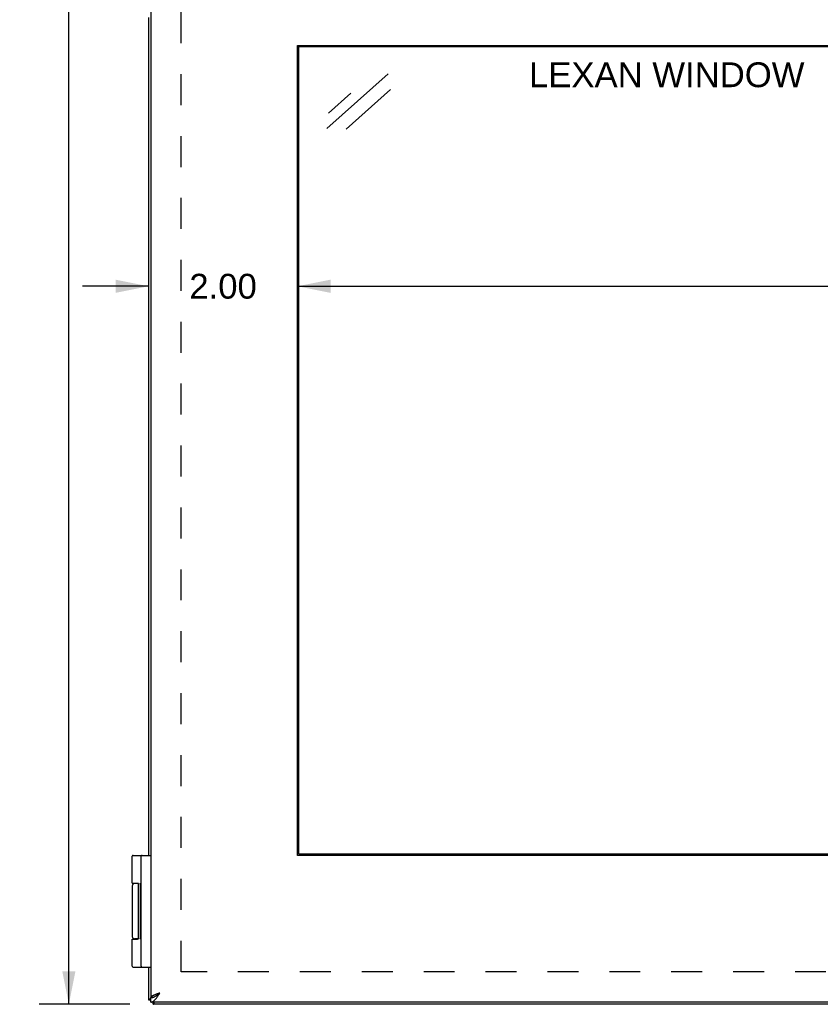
# Model space of a CAD drawing. Header units: inches. Extents: x 0 to 75.6, y 0 to 48.9.
# Tile 3 of 15: x 8.3 to 19, y 10.6 to 23.8. Entities that reach past the tile are written whole.
import ezdxf

# ---------------------------------------------------------------- set-up
doc = ezdxf.new("R2010")
doc.units = ezdxf.units.IN
doc.header["$LTSCALE"] = 4.155556
doc.header["$MEASUREMENT"] = 0
doc.linetypes.add('HIDDEN', pattern=[0.2, 0.1, -0.1])
doc.layers.get('0').update_dxf_attribs({"linetype": 'CONTINUOUS'})
for name, color, linetype in [('02___PRT_ALL_AXES', 7, 'CONTINUOUS'), ('DEFAULT_2', 8, 'HIDDEN'), ('DIMENSIONS', 7, 'CONTINUOUS')]:
    doc.layers.add(name, color=color, linetype=linetype)
doc.styles.get("Standard").update_dxf_attribs({"font": 'arial.ttf'})
doc.dimstyles.new('DIMSTYLE_1', dxfattribs={"dimtxt": 0.333333, "dimasz": 0.444444, "dimexe": 0.09, "dimexo": 0.07, "dimgap": 0.0375, "dimtad": 0, "dimtih": 1, "dimtoh": 1, "dimzin": 4, "dimdsep": 46, "dimtxsty": 'Standard', "dimblk": '_FILLED', "dimblk1": '_FILLED', "dimblk2": '_FILLED', "dimcen": 0.09, "dimazin": 1, "dimtfac": 1, "dimtofl": 0, "dimtmove": 0, "dimatfit": 3, "dimldrblk": '_FILLED', "dimfxl": 1, "dimtolj": 1, "dimtzin": 4, "dimarcsym": 0})
doc.dimstyles.new('DIMSTYLE_3', dxfattribs={"dimtxt": 0.377778, "dimasz": 0.444444, "dimexe": 0.09, "dimexo": 0.07, "dimgap": 0.0425, "dimtad": 0, "dimtih": 1, "dimtoh": 1, "dimzin": 4, "dimdsep": 46, "dimtxsty": 'Standard', "dimblk": '_FILLED', "dimblk1": '_FILLED', "dimblk2": '_FILLED', "dimcen": 0.09, "dimazin": 1, "dimtfac": 1, "dimtofl": 0, "dimtmove": 0, "dimatfit": 3, "dimldrblk": '_FILLED', "dimfxl": 1, "dimtolj": 1, "dimtzin": 4, "dimarcsym": 0})

# ---------------------------------------------------------------- blocks, each defined once
blk = doc.blocks.new('_FILLED')
at = {"color": 0, "linetype": 'ByBlock'}
blk.add_solid([(0, 0), (-1, 0.2), (-1, -0.2)], dxfattribs=at)
blk = doc.blocks.new('*D6')
at = {"layer": 'DIMENSIONS', "color": 2, "linetype": 'Continuous'}
for p, q in [((9.766, 38.563), (8.546, 38.563)), ((8.946, 38.563), (8.946, 24.941)), ((8.946, 10.563), (8.946, 24.185)), ((9.766, 10.563), (8.546, 10.563))]:
    blk.add_line(p, q, dxfattribs=at)
at = {"layer": 'DIMENSIONS', "color": 2, "linetype": 'Continuous', "xscale": 0.4444444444, "yscale": 0.4444444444, "zscale": 0.4444444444}
for p, rotation in [((8.946, 38.563), 90), ((8.946, 10.563), 270)]:
    blk.add_blockref('_FILLED', p, dxfattribs=dict(at, rotation=rotation))
at = {"layer": 'DIMENSIONS', "color": 2, "linetype": 'Continuous', "insert": (8.946, 24.752), "char_height": 0.3778, "width": 1.32012, "attachment_point": 2, "line_spacing_factor": 0.9}
blk.add_mtext('28.00', dxfattribs=at)
blk = doc.blocks.new('*D20')
at = {"layer": 'DIMENSIONS', "color": 2, "linetype": 'Continuous'}
for p, q in [((12.016, 20.204), (19.955, 20.204)), ((29.391, 20.204), (21.453, 20.204))]:
    blk.add_line(p, q, dxfattribs=at)
at = {"layer": 'DIMENSIONS', "color": 2, "linetype": 'Continuous', "xscale": 0.4444444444, "yscale": 0.4444444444, "zscale": 0.4444444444, "rotation": 180}
blk.add_blockref('_FILLED', (12.016, 20.204), dxfattribs=at)
at = {"layer": 'DIMENSIONS', "color": 2, "linetype": 'Continuous', "xscale": 0.4444444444, "yscale": 0.4444444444, "zscale": 0.4444444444}
blk.add_blockref('_FILLED', (29.391, 20.204), dxfattribs=at)
at = {"layer": 'DIMENSIONS', "color": 2, "linetype": 'Continuous', "insert": (20.704, 20.371), "char_height": 0.3333, "width": 2.01363, "attachment_point": 2, "line_spacing_factor": 0.9}
blk.add_mtext('17.38\\PVIEWING\\PAREA', dxfattribs=at)
blk = doc.blocks.new('*D25')
at = {"layer": 'DIMENSIONS', "color": 2, "linetype": 'Continuous'}
for p, q in [((10.017, 20.204), (9.128, 20.204)), ((12.016, 20.204), (12.905, 20.204))]:
    blk.add_line(p, q, dxfattribs=at)
at = {"layer": 'DIMENSIONS', "color": 2, "linetype": 'Continuous', "xscale": 0.4444444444, "yscale": 0.4444444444, "zscale": 0.4444444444}
blk.add_blockref('_FILLED', (10.017, 20.204), dxfattribs=at)
at = {"layer": 'DIMENSIONS', "color": 2, "linetype": 'Continuous', "xscale": 0.4444444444, "yscale": 0.4444444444, "zscale": 0.4444444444, "rotation": 180}
blk.add_blockref('_FILLED', (12.016, 20.204), dxfattribs=at)
at = {"layer": 'DIMENSIONS', "color": 2, "linetype": 'Continuous', "insert": (11.017, 20.371), "char_height": 0.3333, "width": 0.90582, "attachment_point": 2, "line_spacing_factor": 0.9}
blk.add_mtext('2.00', dxfattribs=at)

msp = doc.modelspace()

# ---------------------------------------------------------------- linework, layer by layer
at = {"color": 3, "linetype": 'Continuous'}
for p, q in [((10.0463, 38.4681), (10.0463, 10.6581)), ((10.0169, 23.8131), (10.0169, 12.5631)), ((12.0163, 12.5631), (12.0163, 23.4381)), ((12.0163, 23.4381), (29.3913, 23.4381)), ((29.3913, 12.5631), (12.0163, 12.5631)), ((10.0169, 11.0631), (10.0169, 10.6231)), ((10.0474, 10.6581), (10.0463, 10.6581)), ((31.9863, 10.5931), (10.0463, 10.5931)), ((10.0716, 10.6564), (10.0733, 10.6581)), ((31.9569, 10.5631), (10.0769, 10.5631))]:
    msp.add_line(p, q, dxfattribs=at)
at = {"color": 7, "linetype": 'Continuous'}
for p, q in [((12.032, 12.5787), (12.032, 23.4225)), ((12.032, 23.4225), (29.3757, 23.4225)), ((9.8095, 12.5631), (10.0463, 12.5631)), ((29.3757, 12.5787), (12.032, 12.5787)), ((9.9163, 11.0761), (9.9163, 12.5501)), ((9.8804, 12.1831), (9.8265, 12.1831)), ((9.882, 11.4481), (9.882, 12.1781)), ((9.7965, 11.4381), (9.8664, 11.4381)), ((9.8804, 11.4431), (9.8265, 11.4431)), ((9.8095, 11.0631), (10.0463, 11.0631)), ((10.0169, 10.6231), (10.0463, 10.6231)), ((10.0463, 10.5931), (10.0463, 10.6531)), ((10.0474, 10.6581), (10.0777, 10.6581)), ((10.0769, 10.5631), (10.0769, 10.5931))]:
    msp.add_line(p, q, dxfattribs=at)
for points in [[(9.7965, 12.1881), (9.8664, 12.1881), (9.867, 12.1881), (9.8675, 12.1881), (9.8681, 12.1881), (9.8687, 12.188), (9.8692, 12.188), (9.8698, 12.188), (9.8703, 12.1879), (9.8708, 12.1879), (9.8712, 12.1878), (9.8716, 12.1878), (9.8721, 12.1877), (9.8725, 12.1876), (9.8728, 12.1875), (9.8732, 12.1875), (9.8736, 12.1874), (9.8739, 12.1873), (9.8742, 12.1872), (9.8745, 12.1871), (9.8748, 12.187), (9.8751, 12.1869), (9.8754, 12.1868), (9.8757, 12.1867), (9.8759, 12.1866), (9.8762, 12.1865), (9.8764, 12.1864), (9.8766, 12.1863), (9.8769, 12.1862), (9.8771, 12.1861), (9.8773, 12.186), (9.8775, 12.1859), (9.8777, 12.1857), (9.8778, 12.1856), (9.878, 12.1855), (9.8782, 12.1854), (9.8784, 12.1853), (9.8785, 12.1851), (9.8787, 12.185), (9.8788, 12.1849), (9.879, 12.1848), (9.8791, 12.1847), (9.8792, 12.1845), (9.8794, 12.1844), (9.8795, 12.1843), (9.8796, 12.1842), (9.8797, 12.184), (9.8798, 12.1839), (9.8799, 12.1838), (9.88, 12.1837), (9.8801, 12.1835), (9.8802, 12.1834), (9.8803, 12.1833), (9.8804, 12.1832), (9.8805, 12.1831), (9.8806, 12.1829), (9.8806, 12.1828), (9.8807, 12.1827), (9.8808, 12.1826), (9.8809, 12.1825), (9.8809, 12.1823), (9.881, 12.1822), (9.8811, 12.1821), (9.8811, 12.182), (9.8812, 12.1819), (9.8812, 12.1818), (9.8813, 12.1816), (9.8813, 12.1815), (9.8814, 12.1814), (9.8814, 12.1813), (9.8815, 12.1812), (9.8815, 12.1811), (9.8815, 12.181), (9.8816, 12.1808), (9.8816, 12.1807), (9.8816, 12.1806), (9.8817, 12.1805), (9.8817, 12.1804), (9.8817, 12.1803), (9.8818, 12.1802), (9.8818, 12.1801), (9.8818, 12.1799), (9.8818, 12.1798), (9.8819, 12.1797), (9.8819, 12.1796), (9.8819, 12.1795), (9.8819, 12.1794), (9.8819, 12.1793), (9.8819, 12.1792), (9.8819, 12.1791), (9.882, 12.179), (9.882, 12.1789), (9.882, 12.1788), (9.882, 12.1787), (9.882, 12.1785), (9.882, 12.1784), (9.882, 12.1783), (9.882, 12.1782), (9.882, 12.1781)], [(9.882, 11.4481), (9.882, 11.448), (9.882, 11.4479), (9.882, 11.4478), (9.882, 11.4477), (9.882, 11.4476), (9.882, 11.4475), (9.882, 11.4474), (9.882, 11.4473), (9.8819, 11.4472), (9.8819, 11.4471), (9.8819, 11.4469), (9.8819, 11.4468), (9.8819, 11.4467), (9.8819, 11.4466), (9.8819, 11.4465), (9.8818, 11.4464), (9.8818, 11.4463), (9.8818, 11.4462), (9.8818, 11.4461), (9.8817, 11.446), (9.8817, 11.4459), (9.8817, 11.4457), (9.8816, 11.4456), (9.8816, 11.4455), (9.8816, 11.4454), (9.8815, 11.4453), (9.8815, 11.4452), (9.8815, 11.4451), (9.8814, 11.445), (9.8814, 11.4448), (9.8813, 11.4447), (9.8813, 11.4446), (9.8812, 11.4445), (9.8812, 11.4444), (9.8811, 11.4443), (9.8811, 11.4441), (9.881, 11.444), (9.8809, 11.4439), (9.8809, 11.4438), (9.8808, 11.4437), (9.8807, 11.4435), (9.8806, 11.4434), (9.8806, 11.4433), (9.8805, 11.4432), (9.8804, 11.4431), (9.8803, 11.4429), (9.8802, 11.4428), (9.8801, 11.4427), (9.88, 11.4426), (9.8799, 11.4425), (9.8798, 11.4423), (9.8797, 11.4422), (9.8796, 11.4421), (9.8795, 11.442), (9.8794, 11.4418), (9.8792, 11.4417), (9.8791, 11.4416), (9.879, 11.4415), (9.8788, 11.4413), (9.8787, 11.4412), (9.8785, 11.4411), (9.8784, 11.441), (9.8782, 11.4409), (9.878, 11.4407), (9.8778, 11.4406), (9.8777, 11.4405), (9.8775, 11.4404), (9.8773, 11.4403), (9.8771, 11.4402), (9.8769, 11.4401), (9.8766, 11.4399), (9.8764, 11.4398), (9.8762, 11.4397), (9.8759, 11.4396), (9.8757, 11.4395), (9.8754, 11.4394), (9.8751, 11.4393), (9.8748, 11.4392), (9.8745, 11.4391), (9.8742, 11.439), (9.8739, 11.4389), (9.8736, 11.4389), (9.8732, 11.4388), (9.8728, 11.4387), (9.8725, 11.4386), (9.8721, 11.4386), (9.8716, 11.4385), (9.8712, 11.4384), (9.8708, 11.4384), (9.8703, 11.4383), (9.8698, 11.4383), (9.8692, 11.4382), (9.8687, 11.4382), (9.8681, 11.4382), (9.8675, 11.4381), (9.867, 11.4381), (9.8664, 11.4381)], [(10.1163, 10.6766), (10.1213, 10.6798), (10.1263, 10.6831), (10.1313, 10.6866), (10.1363, 10.6902), (10.1413, 10.6938), (10.1463, 10.6976), (10.1513, 10.7014), (10.1563, 10.7053), (10.1613, 10.7092), (10.1663, 10.7131)], [(10.1663, 10.7131), (10.162, 10.7104), (10.1577, 10.7076), (10.1535, 10.7049), (10.1493, 10.7021), (10.1452, 10.6994), (10.1412, 10.6966), (10.1374, 10.6939), (10.1336, 10.6911), (10.1301, 10.6884), (10.1268, 10.6856), (10.1236, 10.6829), (10.1207, 10.6801), (10.1188, 10.6782)], [(10.0463, 10.6531), (10.0513, 10.6533), (10.0563, 10.6536), (10.0613, 10.6543), (10.0663, 10.6552), (10.0713, 10.6563), (10.0763, 10.6577)], [(10.0763, 10.6577), (10.0813, 10.6593), (10.0863, 10.6612), (10.0913, 10.6632), (10.0963, 10.6655), (10.1013, 10.668), (10.1063, 10.6707)], [(10.1063, 10.6707), (10.1113, 10.6736), (10.1163, 10.6766)]]:
    msp.add_lwpolyline(points, dxfattribs=at)
at = {"color": 3, "linetype": 'Continuous'}
for points in [[(10.0463, 10.5931), (10.0513, 10.5934), (10.0563, 10.5941), (10.0613, 10.5954), (10.0663, 10.5972), (10.0713, 10.5995), (10.0763, 10.6023), (10.0813, 10.6055), (10.0863, 10.6092), (10.0913, 10.6133), (10.0963, 10.6179), (10.1013, 10.6229), (10.1063, 10.6283), (10.1113, 10.634), (10.1163, 10.6401), (10.1213, 10.6465), (10.1263, 10.6531), (10.1313, 10.66), (10.1363, 10.6672), (10.1413, 10.6745), (10.1463, 10.6821), (10.1513, 10.6897), (10.1563, 10.6975), (10.1613, 10.7053), (10.1663, 10.7131)], [(10.1663, 10.7131), (10.1591, 10.7108), (10.152, 10.7085), (10.1448, 10.7062), (10.1378, 10.704), (10.1309, 10.7017), (10.1241, 10.6994), (10.1174, 10.6971), (10.1109, 10.6948), (10.1046, 10.6925), (10.0986, 10.6902), (10.0928, 10.6879), (10.0872, 10.6856), (10.0819, 10.6833), (10.077, 10.681), (10.0723, 10.6787), (10.068, 10.6765), (10.0641, 10.6742), (10.0605, 10.6719), (10.0573, 10.6696), (10.0545, 10.6673), (10.0521, 10.665), (10.0501, 10.6627), (10.0485, 10.6604), (10.0474, 10.6581)], [(10.0169, 10.6231), (10.0171, 10.6247), (10.0178, 10.6262), (10.019, 10.6277), (10.0206, 10.6292), (10.0227, 10.6308), (10.0252, 10.6323), (10.0281, 10.6338), (10.0315, 10.6354), (10.0353, 10.6369), (10.0394, 10.6384), (10.044, 10.64), (10.0463, 10.6407)], [(10.0769, 10.5631), (10.0784, 10.5634), (10.0799, 10.5641), (10.0815, 10.5652), (10.083, 10.5668), (10.0845, 10.5689), (10.0861, 10.5714), (10.0876, 10.5744), (10.0891, 10.5777), (10.0906, 10.5815), (10.0922, 10.5857), (10.0937, 10.5902), (10.0946, 10.5931)]]:
    msp.add_lwpolyline(points, dxfattribs=at)
at = {"color": 7, "linetype": 'Continuous'}
for centre, radius, start, end in [((9.8095, 12.5501), 0.013, 90, 180), ((9.9293, 12.5501), 0.013, 90, 180), ((9.8265, 12.1531), 0.03, 90, 180), ((9.8265, 11.4731), 0.03, 180, 270), ((9.8095, 11.0761), 0.013, 180, 270), ((9.9293, 11.0761), 0.013, 180, 270)]:
    msp.add_arc(centre, radius, start, end, dxfattribs=at)
at = {"layer": '02___PRT_ALL_AXES', "color": 7, "linetype": 'Continuous'}
for p, q in [((9.7965, 12.1881), (9.7965, 12.5501)), ((9.876, 12.1866), (9.876, 12.1831)), ((9.9163, 12.1891), (9.9063, 12.1891)), ((9.9063, 11.4399), (9.9063, 12.1891)), ((9.9163, 12.1837), (9.9063, 12.1837)), ((9.7965, 12.1531), (9.7965, 11.4731)), ((9.9163, 12.0857), (9.9063, 12.0857)), ((9.9163, 11.9377), (9.9063, 11.9377)), ((9.9163, 11.7027), (9.9063, 11.7027)), ((9.9163, 11.6882), (9.9063, 11.6882)), ((9.7965, 11.0761), (9.7965, 11.4381)), ((9.876, 11.4431), (9.876, 11.4397)), ((9.9163, 11.4399), (9.9063, 11.4399))]:
    msp.add_line(p, q, dxfattribs=at)
at = {"layer": 'DEFAULT_2', "color": 8, "linetype": 'HIDDEN'}
for p, q in [((10.4545, 11.0008), (10.4545, 38.1255)), ((31.5792, 11.0008), (10.4545, 11.0008))]:
    msp.add_line(p, q, dxfattribs=at)
at = {"layer": 'DIMENSIONS', "color": 7, "linetype": 'Continuous'}
for p, q in [((12.4079, 22.3221), (13.2344, 23.0568)), ((12.4329, 22.5303), (12.7327, 22.7968)), ((13.2657, 22.8467), (12.6676, 22.3151))]:
    msp.add_line(p, q, dxfattribs=at)

# ---------------------------------------------------------------- texts
at = {"layer": 'DIMENSIONS', "color": 2, "linetype": 'Continuous', "insert": (16.9743, 23.2104), "char_height": 0.333333, "width": 3.692689, "attachment_point": 2, "line_spacing_factor": 0.9}
msp.add_mtext('LEXAN WINDOW', dxfattribs=at)

# ---------------------------------------------------------------- dimensions: what is measured, and where the dimension line sits
at = {"layer": 'DIMENSIONS', "color": 2, "linetype": 'Continuous'}
dim = msp.add_linear_dim(base=(8.9457, 38.5631), p1=(9.8358, 10.5631), p2=(9.8358, 38.5631), angle=90, dimstyle='DIMSTYLE_3', dxfattribs=at)
dim.commit()
dim.dimension.update_dxf_attribs({"geometry": '*D6', "text_midpoint": (8.9407, 24.561), "dimtype": 160})
dim = msp.add_linear_dim(base=(12.0163, 20.2039), p1=(10.0169, 10.6231), p2=(12.0163, 23.4381), dimstyle='DIMSTYLE_1', dxfattribs=at)
dim.commit()
dim.dimension.update_dxf_attribs({"geometry": '*D25', "text_midpoint": (11.0124, 20.202), "dimtype": 160})
dim = msp.add_linear_dim(base=(12.016325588, 20.2038601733), p1=(29.391325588, 23.4381226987), p2=(12.016325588, 23.4381226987), angle=180, text='<>\\PVIEWING\\PAREA', dimstyle='DIMSTYLE_1', dxfattribs=at)
dim.commit()
dim.dimension.update_dxf_attribs({"geometry": '*D20', "text_midpoint": (20.703825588, 19.7038601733), "dimtype": 160})

doc.saveas('drawing.dxf')
